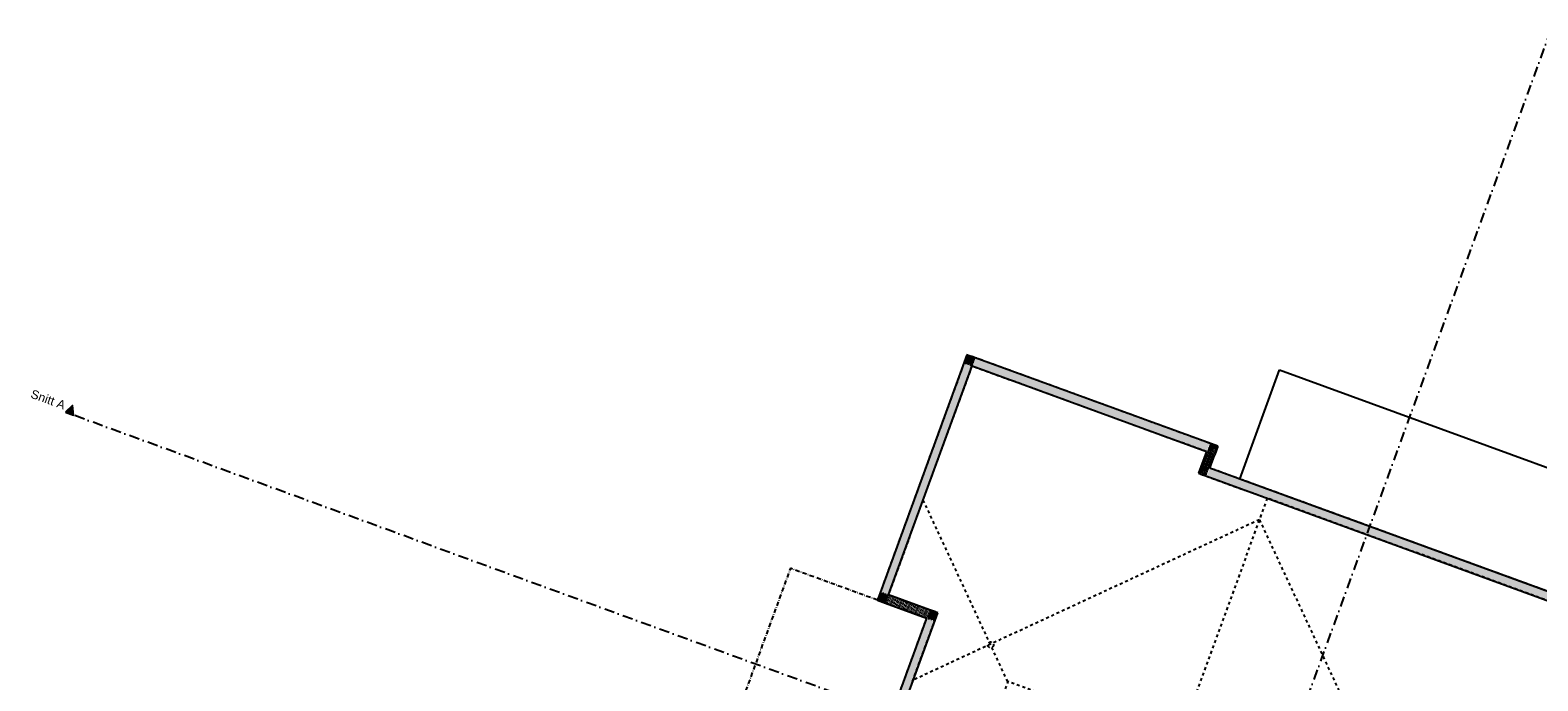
# Model space of a CAD drawing. Header units: millimetres. Extents: x 112481703 to 112588218, y 1264621066 to 1264714063.
# Tile 10 of 81: x 112481703 to 112533663, y 1264685238 to 1264707658. Entities that reach past the tile are written whole.
import ezdxf

# ---------------------------------------------------------------- set-up
doc = ezdxf.new("R2010")
doc.units = ezdxf.units.MM
doc.header["$LTSCALE"] = 0.5
doc.header["$MEASUREMENT"] = 0
for name, pattern in [('Over snittplan', [520, 300, -100, 20, -100]), ('PLINE', [0]), ('Prikk & stiplet', [1340.555525, 705.555534, -352.777767, 0, -282.222223]), ('Stipling', [400, 200, -200])]:
    doc.linetypes.add(name, pattern=pattern)
for name, color, linetype in [('231- Bærende yttervegger (Skravur)(Nye konstruksjoner)', 7, 'Continuous'), ('231- Bærende yttervegger(Nye konstruksjoner)', 7, 'Continuous'), ('27-- Fast inventar(Nye konstruksjoner)', 7, 'Continuous'), ('71-- Bearbeidet terreng(Nye konstruksjoner)', 7, 'Continuous'), ('852- Snittmarkør', 7, 'Continuous'), ('878- Annen overflate_visuell informasjon', 7, 'Continuous')]:
    doc.layers.add(name, color=color, linetype=linetype)
doc.styles.add('GENERATED_STYLE_1', font='arial.ttf')
pattern_1 = [(249.95599, (112557650, 1264717795), (-81.35699, 29.68231), [0, -50]), (249.95599, (112557682.11, 1264717756.67), (-81.35699, 29.68231), [0, -50])]

msp = doc.modelspace()

# ---------------------------------------------------------------- hatches: boundary and pattern name
at = {"layer": '231- Bærende yttervegger (Skravur)(Nye konstruksjoner)', "linetype": 'Continuous'}
h = msp.add_hatch(dxfattribs=at)
h.set_pattern_fill('Prikker_tett', color=256, style=0, pattern_type=2)
h.set_pattern_definition(pattern_1)
h.paths.add_polyline_path([(112511288, 1264688199), (112514167, 1264696090), (112513885, 1264696193), (112511006, 1264688302)])
h = msp.add_hatch(dxfattribs=at)
h.set_pattern_fill('Prikker_tett', color=256, style=0, pattern_type=2)
h.set_pattern_definition(pattern_1)
h.paths.add_polyline_path([(112514167, 1264696090), (112513988, 1264696475), (112513885, 1264696193)])
h = msp.add_hatch(dxfattribs=at)
h.set_pattern_fill('Prikker_tett', color=256, style=0, pattern_type=2)
h.set_pattern_definition(pattern_1)
h.paths.add_polyline_path([(112514270, 1264696372), (112513988, 1264696475), (112514167, 1264696090)])
h = msp.add_hatch(dxfattribs=at)
h.set_pattern_fill('Prikker_tett', color=256, style=0, pattern_type=2)
h.set_pattern_definition(pattern_1)
h.paths.add_polyline_path([(112514167, 1264696090), (112522246, 1264693143), (112522349, 1264693424), (112514270, 1264696372)])
h = msp.add_hatch(dxfattribs=at)
h.set_pattern_fill('Prikker_tett', color=256, style=0, pattern_type=2)
h.set_pattern_definition(pattern_1)
h.paths.add_polyline_path([(112522246, 1264693143), (112522631, 1264693322), (112522349, 1264693424)])
h = msp.add_hatch(dxfattribs=at)
h.set_pattern_fill('Prikker_tett', color=256, style=0, pattern_type=2)
h.set_pattern_definition(pattern_1)
h.paths.add_polyline_path([(112522246, 1264693143), (112522075, 1264692673), (112522357, 1264692570), (112522528, 1264693040)])
h = msp.add_hatch(dxfattribs=at)
h.set_pattern_fill('Prikker_tett', color=256, style=0, pattern_type=2)
h.set_pattern_definition(pattern_1)
h.paths.add_polyline_path([(112522528, 1264693040), (112522631, 1264693322), (112522246, 1264693143)])
h = msp.add_hatch(dxfattribs=at)
h.set_pattern_fill('Prikker_tett', color=256, style=0, pattern_type=2)
h.set_pattern_definition(pattern_1)
h.paths.add_polyline_path([(112522357, 1264692570), (112522075, 1264692673), (112521972, 1264692391)])
h = msp.add_hatch(dxfattribs=at)
h.set_pattern_fill('Prikker_tett', color=256, style=0, pattern_type=2)
h.set_pattern_definition(pattern_1)
h.paths.add_polyline_path([(112522254, 1264692288), (112522357, 1264692570), (112521972, 1264692391)])
h = msp.add_hatch(dxfattribs=at)
h.set_pattern_fill('Prikker_tett', color=256, style=0, pattern_type=2)
h.set_pattern_definition(pattern_1)
h.paths.add_polyline_path([(112522254, 1264692288), (112538036, 1264686530), (112538139, 1264686812), (112522357, 1264692570)])
h = msp.add_hatch(dxfattribs=at)
h.set_pattern_fill('Prikker_tett', color=256, style=0, pattern_type=2)
h.set_pattern_definition(pattern_1)
h.paths.add_polyline_path([(112511006, 1264688302), (112510904, 1264688020), (112511288, 1264688199)])
h = msp.add_hatch(dxfattribs=at)
h.set_pattern_fill('Prikker_tett', color=256, style=0, pattern_type=2)
h.set_pattern_definition(pattern_1)
h.paths.add_polyline_path([(112511185, 1264687917), (112511288, 1264688199), (112510904, 1264688020)])
h = msp.add_hatch(dxfattribs=at)
h.set_pattern_fill('Prikker_tett', color=256, style=0, pattern_type=2)
h.set_pattern_definition(pattern_1)
h.paths.add_polyline_path([(112511185, 1264687917), (112512594, 1264687403), (112512697, 1264687685), (112511288, 1264688199)])
h = msp.add_hatch(dxfattribs=at)
h.set_pattern_fill('Prikker_tett', color=256, style=0, pattern_type=2)
h.set_pattern_definition(pattern_1)
h.paths.add_polyline_path([(112512594, 1264687403), (112512979, 1264687582), (112512697, 1264687685)])
h = msp.add_hatch(dxfattribs=at)
h.set_pattern_fill('Prikker_tett', color=256, style=0, pattern_type=2)
h.set_pattern_definition(pattern_1)
h.paths.add_polyline_path([(112506741, 1264670484), (112512876, 1264687300), (112512594, 1264687403), (112506459, 1264670587)])
h = msp.add_hatch(dxfattribs=at)
h.set_pattern_fill('Prikker_tett', color=256, style=0, pattern_type=2)
h.set_pattern_definition(pattern_1)
h.paths.add_polyline_path([(112512979, 1264687582), (112512594, 1264687403), (112512876, 1264687300)])
at = {"layer": '852- Snittmarkør', "linetype": 'Continuous'}
msp.add_hatch(color=256, dxfattribs=at).paths.add_polyline_path([(112482917, 1264694494), (112483198, 1264694392), (112483160, 1264694725)])

# ---------------------------------------------------------------- linework, layer by layer
at = {"layer": '231- Bærende yttervegger(Nye konstruksjoner)', "linetype": 'PLINE', "flags": 128}
for points in [[(112513988, 1264696475), (112510904, 1264688020)], [(112511288, 1264688199), (112514167, 1264696090)], [(112513988, 1264696475), (112514270, 1264696372)], [(112514167, 1264696090), (112522246, 1264693143)], [(112522631, 1264693322), (112514270, 1264696372)], [(112522246, 1264693143), (112521972, 1264692391)], [(112522357, 1264692570), (112522528, 1264693040)], [(112522631, 1264693322), (112522528, 1264693040)], [(112521972, 1264692391), (112522254, 1264692288)], [(112538139, 1264686812), (112522357, 1264692570)], [(112522254, 1264692288), (112538036, 1264686530)], [(112512697, 1264687685), (112511288, 1264688199)], [(112510904, 1264688020), (112511185, 1264687917)], [(112511185, 1264687917), (112512594, 1264687403)], [(112512979, 1264687582), (112512697, 1264687685)], [(112512594, 1264687403), (112506459, 1264670587)], [(112506741, 1264670484), (112512979, 1264687582)]]:
    msp.add_lwpolyline(points, dxfattribs=at)
at = {"layer": '27-- Fast inventar(Nye konstruksjoner)', "linetype": 'Stipling'}
for p, q in [((112515395, 1264685211), (112512482, 1264691470)), ((112515395, 1264685211), (112512482, 1264691470)), ((112524066, 1264690790), (112512134, 1264685266)), ((112524066, 1264690790), (112531294, 1264675258))]:
    msp.add_line(p, q, dxfattribs=at)
at = {"layer": '27-- Fast inventar(Nye konstruksjoner)', "linetype": 'Stipling', "flags": 128}
for points in [[(112524336, 1264691529), (112521251, 1264683074), (112515395, 1264685211), (112514058, 1264681547), (112511163, 1264682603), (112512979, 1264687582), (112511288, 1264688199), (112514167, 1264696090), (112522246, 1264693143), (112521972, 1264692391)], [(112524336, 1264691529), (112521251, 1264683074), (112527107, 1264680937), (112525771, 1264677273), (112533333, 1264674514), (112537754, 1264686633)]]:
    msp.add_lwpolyline(points, close=True, dxfattribs=at)
at = {"layer": '27-- Fast inventar(Nye konstruksjoner)', "linetype": 'Stipling'}
msp.add_circle((112514804, 1264686479), 100, dxfattribs=at)
at = {"layer": '71-- Bearbeidet terreng(Nye konstruksjoner)', "linetype": 'PLINE', "flags": 128}
for points in [[(112523390, 1264692193), (112524761, 1264695951)], [(112524761, 1264695951), (112542328, 1264689541)], [(112540957, 1264685784), (112523390, 1264692193)]]:
    msp.add_lwpolyline(points, dxfattribs=at)
at = {"layer": '852- Snittmarkør', "linetype": 'Prikk & stiplet'}
for p, q in [((112534103, 1264707658), (112510410, 1264642717)), ((112578668, 1264659561), (112483198, 1264694392))]:
    msp.add_line(p, q, dxfattribs=at)
at = {"layer": '852- Snittmarkør', "linetype": 'PLINE', "flags": 128}
msp.add_lwpolyline([(112482917, 1264694494), (112483198, 1264694392), (112483160, 1264694725)], close=True, dxfattribs=at)
at = {"layer": '878- Annen overflate_visuell informasjon', "linetype": 'Over snittplan', "flags": 128}
for points in [[(112545657, 1264678534), (112539457, 1264680796), (112541239, 1264685681), (112522357, 1264692570), (112522631, 1264693322), (112513988, 1264696475), (112510904, 1264688020), (112512594, 1264687403), (112506357, 1264670305), (112529091, 1264662011), (112533992, 1264675445), (112543485, 1264671981)], [(112510904, 1264688020), (112507902, 1264689115), (112504235, 1264679063), (112508927, 1264677351)]]:
    msp.add_lwpolyline(points, dxfattribs=at)

# ---------------------------------------------------------------- texts
at = {"layer": '852- Snittmarkør', "insert": (112482851, 1264694577), "char_height": 300, "attachment_point": 9, "rotation": 339.956, "style": 'GENERATED_STYLE_1'}
msp.add_mtext('\\A1;{\\pqr;\\pt0;\\fArial|b0|i0|c0|p0;\\W1.000000;Snitt A}', dxfattribs=at)

doc.saveas('drawing.dxf')
